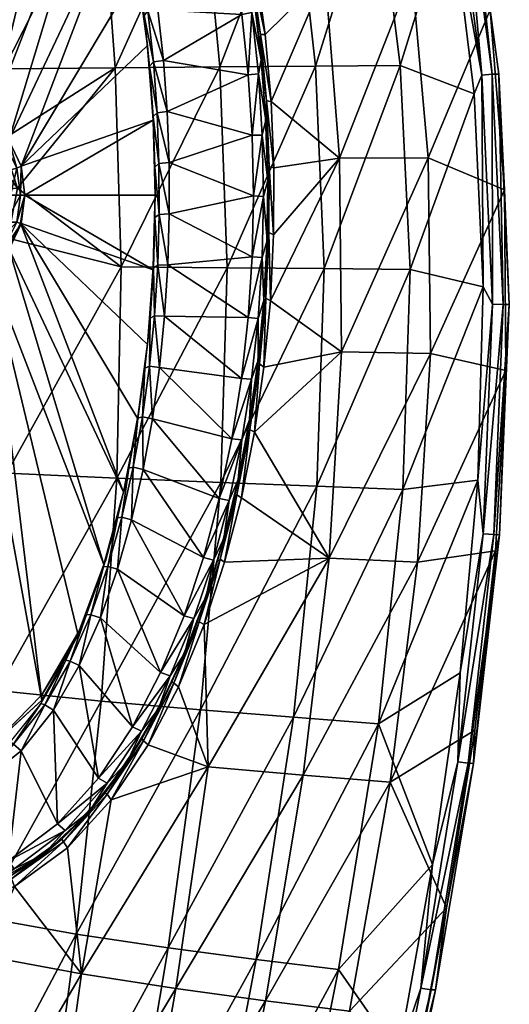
# Model space of a CAD drawing. Header units: inches. Extents: x -177 to 204, y -455 to 447.
# Tile 4 of 5: x 33 to 204, y -282 to 61. Entities that reach past the tile are written whole.
import ezdxf

# ---------------------------------------------------------------- set-up
doc = ezdxf.new("R2010")
doc.units = ezdxf.units.IN
doc.header["$MEASUREMENT"] = 0
doc.layers.add('Layer 1', color=7, linetype='Continuous')

# ---------------------------------------------------------------- blocks, each defined once
blk = doc.blocks.new('Kong 90')
at = {"color": 9, "true_color": 0xc0c0c0}
mesh = blk.add_polyface(dxfattribs=at)
corners = [(75.19, 81.81, 16.46), (71.83, 99.29, 16.46), (70.73, 97.36, 20), (66.68, 114.47, 20), (67.65, 116.53, 16.46), (61.72, 131.3, 20), (62.55, 133.5, 16.46), (55.69, 147.78, 20), (56.33, 150.13, 16.46), (48.36, 163.7, 20), (59.51, 151.67, 15), (48.74, 166.17, 16.46), (65.86, 134.75, 15), (71.06, 117.46, 15), (75.31, 99.9, 15), (78.71, 82.22, 15), (90.82, 145.54, 15), (82.74, 165.19, 15), (97.49, 125.38, 15), (24.34, 109.94, 61.19), (-14.31, 109.08, 55.71), (19.91, 174.39, 65.45), (54.71, 175.08, 75.03), (61.6, 110.62, 72.45), (87.69, 175.77, 89.9), (96.7, 111.22, 89.26), (69.39, 103.56, 40), (69.26, 103.96, 20), (62.67, 128.89, 40), (74.29, 78.48, 20), (53.28, 153.12, 40), (62.43, 129.04, 20), (53.45, 153.47, 20), (22.15, 192.7, 40), (14.5, 31.8, 40), (39.91, 175.41, 40), (22.88, 26.53, 40), (0, 205, 40), (4.87, 34.65, 40)]
mesh.append_faces([[corners[k] for k in face] for face in [(0, 1, 2), (3, 2, 1), (4, 3, 1), (3, 4, 5), (5, 4, 6), (6, 7, 5), (6, 8, 7), (9, 7, 8), (8, 10, 11), (10, 8, 12), (6, 12, 8), (12, 6, 13), (4, 13, 6), (13, 4, 14), (1, 14, 4), (14, 1, 15), (16, 12, 13), (17, 12, 16), (14, 18, 13), (17, 10, 12), (19, 20, 21), (22, 23, 19), (22, 19, 21), (23, 22, 24), (24, 25, 23), (26, 27, 28), (27, 26, 29), (30, 28, 31), (27, 31, 28), (30, 31, 32), (33, 34, 35), (36, 28, 30), (30, 35, 36), (33, 37, 38)]], dxfattribs={"color": 9})
mesh = blk.add_polyface(dxfattribs=at)
corners = [(115.6, 78.59, 87.23), (111.36, 100.96, 85.73), (109.5, 101.37, 83.85), (113.86, 78.77, 85.39), (110.52, 93.6, 81.99), (105.52, 115.28, 80.26), (106.99, 109.41, 20), (106.36, 105.72, 16.46), (111.45, 88.83, 20), (110.72, 84.76, 16.46), (131.24, 137.7, 102.69), (139.64, 76.54, 104.6), (99.02, 145.05, 81.69), (105.77, 123.53, 83.86), (160.45, 138.58, 129.45), (169.82, 77.09, 133.2), (148.18, 198.46, 125.37), (187.66, 126.45, 161.4), (197.03, 64.47, 167.04), (174.96, 187.62, 154.2), (96.7, 111.22, 89.26), (128.87, 111.81, 111.22), (102.98, 44.62, 90.14), (118.16, 176.58, 109.64), (157.42, 112.48, 137.83), (136.29, 44.87, 113.48), (145.47, 177.59, 133.74), (183.36, 101.94, 169.31), (165.74, 45.11, 141.6), (171.02, 167.83, 162.35), (189.36, 121.36, 165.74), (187.18, 121.31, 168.94), (173.12, 199.34, 156.43), (197.84, 42.06, 175.55), (194.13, 41.76, 176.22), (183.51, 120.74, 169.67), (171.1, 199.28, 159.73), (114.38, 71.59, 83.41)]
mesh.append_faces([[corners[k] for k in face] for face in [(0, 1, 2), (2, 3, 0), (4, 2, 5), (3, 2, 4), (6, 7, 8), (7, 9, 8), (10, 1, 11), (10, 12, 13), (10, 13, 1), (1, 0, 11), (11, 14, 10), (15, 14, 11), (14, 16, 10), (17, 15, 18), (19, 14, 17), (14, 15, 17), (20, 21, 22), (20, 23, 21), (24, 25, 21), (26, 21, 23), (26, 24, 21), (24, 27, 28), (24, 29, 27), (26, 29, 24), (17, 30, 19), (31, 32, 30), (31, 30, 33), (30, 17, 18), (34, 27, 35), (31, 34, 35), (31, 35, 36), (35, 27, 29), (4, 8, 37), (6, 8, 4)]], dxfattribs={"color": 9})
mesh = blk.add_polyface(dxfattribs=at)
corners = [(81.06, 28.66, 16.46), (79.77, 46.39, 16.46), (78.43, 44.86, 20), (76.56, 62.47, 20), (77.83, 64.14, 16.46), (74.01, 80, 20), (75.19, 81.81, 16.46), (70.73, 97.36, 20), (78.71, 82.22, 15), (71.83, 99.29, 16.46), (81.34, 64.52, 15), (83.28, 46.79, 15), (84.58, 29.04, 15), (4.87, 34.65, 40), (4.87, 34.65, 20), (14.5, 31.8, 20), (61.6, 110.62, 72.45), (66.53, 44.31, 72.06), (27.75, 43.9, 59.66), (-2.04, 34.92, 54.18), (-12.52, 43.37, 53.17), (24.34, 109.94, 61.19), (14.53, 30.91, 56.76), (27.04, 19.14, 59.46), (96.7, 111.22, 89.26), (79.67, 26.1, 40), (79.67, 26.88, 20), (77.68, 52.02, 40), (74.25, 77.8, 40), (77.66, 52.74, 20), (74.29, 78.48, 20), (69.39, 103.56, 40), (29.47, 19.1, 40), (62.67, 128.89, 40), (33.68, 9.99, 40), (22.88, 26.53, 40), (14.5, 31.8, 40), (39.91, 175.41, 40), (22.15, 192.7, 40)]
mesh.append_faces([[corners[k] for k in face] for face in [(0, 1, 2), (3, 2, 1), (4, 3, 1), (3, 4, 5), (5, 4, 6), (6, 7, 5), (6, 8, 9), (8, 6, 10), (4, 10, 6), (10, 4, 11), (1, 11, 4), (11, 1, 12), (0, 12, 1), (13, 14, 15), (16, 17, 18), (19, 20, 21), (19, 18, 22), (19, 21, 18), (17, 23, 18), (16, 18, 21), (17, 16, 24), (25, 26, 27), (28, 27, 29), (26, 29, 27), (30, 31, 28), (28, 29, 30), (32, 31, 33), (27, 28, 34), (33, 35, 32), (36, 35, 37), (31, 32, 34), (28, 31, 34), (36, 38, 13)]], dxfattribs={"color": 9})
mesh = blk.add_polyface(dxfattribs=at)
corners = [(121.76, 9.44, 90.07), (120.79, 32.57, 89.38), (119.13, 32.84, 87.57), (120.11, 9.88, 88.25), (117.06, 55.83, 86.62), (118.72, 55.86, 88.44), (118.88, 27.05, 85.4), (117.16, 49.39, 84.54), (119.59, 4.63, 86.02), (119.59, 5.08, 20), (118.94, 26.03, 20), (117.72, 20.83, 16.46), (118.15, -0.47, 16.46), (144.65, 12.87, 107.01), (139.64, 76.54, 104.6), (115.6, 78.59, 87.23), (169.82, 77.09, 133.2), (175.46, 12.97, 136.45), (197.03, 64.47, 167.04), (202.07, 1.8, 170.63), (102.98, 44.62, 90.14), (128.87, 111.81, 111.22), (136.29, 44.87, 113.48), (165.74, 45.11, 141.6), (139.26, -25.63, 116.31), (157.42, 112.48, 137.83), (191.56, 35.25, 174.45), (169.2, -25.97, 144.71), (183.36, 101.94, 169.31), (200.06, 42.1, 172.38), (189.36, 121.36, 165.74), (197.84, 42.06, 175.55), (201.59, -38.06, 178.79), (197.87, -38.04, 179.5), (194.13, 41.76, 176.22), (194.68, -31.94, 177.27), (187.18, 121.31, 168.94), (117.38, 47.03, 20)]
mesh.append_faces([[corners[k] for k in face] for face in [(0, 1, 2), (2, 3, 0), (4, 1, 5), (1, 4, 2), (6, 2, 7), (8, 3, 6), (3, 2, 6), (9, 10, 11), (9, 11, 12), (1, 13, 14), (5, 1, 14), (1, 0, 13), (5, 14, 15), (16, 14, 13), (17, 16, 13), (18, 17, 19), (16, 17, 18), (20, 21, 22), (23, 24, 22), (25, 23, 22), (23, 26, 27), (23, 28, 26), (18, 29, 30), (30, 29, 31), (31, 29, 32), (29, 18, 19), (33, 34, 31), (34, 35, 26), (31, 34, 36), (34, 26, 28), (9, 8, 6), (6, 37, 10), (9, 6, 10), (6, 7, 37)]], dxfattribs={"color": 9})
mesh = blk.add_polyface(dxfattribs=at)
corners = [(115.6, 78.59, 87.23), (113.86, 78.77, 85.39), (118.72, 55.86, 88.44), (117.06, 55.83, 86.62), (114.38, 71.59, 83.41), (110.52, 93.6, 81.99), (117.16, 49.39, 84.54), (119.13, 32.84, 87.57), (117.38, 47.03, 20), (116.35, 42.18, 16.46), (118.94, 26.03, 20), (114.03, 63.56, 16.46), (114.9, 68.03, 20), (117.72, 20.83, 16.46), (111.45, 88.83, 20), (110.72, 84.76, 16.46), (114.18, 20.81, 15), (114.62, -0.3, 15), (118.15, -0.47, 16.46), (112.83, 41.88, 15), (110.55, 62.89, 15), (107.28, 83.86, 15), (81.34, 64.52, 15), (83.28, 46.79, 15), (84.58, 29.04, 15), (85.26, 11.27, 15), (78.71, 82.22, 15), (96.7, 111.22, 89.26), (102.98, 44.62, 90.14), (66.53, 44.31, 72.06), (136.29, 44.87, 113.48), (105.48, -25.31, 92.57)]
mesh.append_faces([[corners[k] for k in face] for face in [(0, 1, 2), (3, 2, 1), (4, 1, 5), (6, 3, 4), (3, 1, 4), (7, 3, 6), (8, 9, 10), (11, 8, 12), (9, 13, 10), (12, 14, 15), (9, 8, 11), (12, 15, 11), (16, 17, 13), (18, 13, 17), (19, 16, 9), (13, 9, 16), (20, 19, 11), (9, 11, 19), (21, 20, 15), (11, 15, 20), (22, 20, 21), (23, 20, 22), (19, 23, 24), (25, 16, 24), (26, 22, 21), (23, 19, 20), (24, 16, 19), (25, 17, 16), (27, 28, 29), (28, 30, 31), (6, 4, 12), (12, 8, 6), (4, 14, 12)]], dxfattribs={"color": 9})
mesh = blk.add_polyface(dxfattribs=at)
corners = [(80.29, 9.71, 20), (81.73, 10.95, 16.46), (79.67, 27.28, 20), (81.06, 28.66, 16.46), (78.43, 44.86, 20), (84.58, 29.04, 15), (85.26, 11.27, 15), (28.69, 8.45, 15), (30, 0, 15), (32.19, 9.39, 16.46), (29.47, 19.1, 20), (22.88, 26.53, 20), (26.83, 20.12, 16.46), (33.54, 0, 16.46), (33.68, 9.99, 20), (25.21, 15.99, 15), (19.65, 22.47, 15), (22.88, 26.53, 40), (29.47, 19.1, 40), (33.68, 9.99, 40), (35, 0, 20), (23.42, 8.69, 15), (25, 0, 15), (18.97, 16.19, 15), (32.42, 2.4, 61.03), (27.04, 19.14, 59.46), (66.53, 44.31, 72.06), (68.61, -25, 74.02), (14.53, 30.91, 56.76), (27.75, 43.9, 59.66), (102.98, 44.62, 90.14), (23.61, 8.08, 50.68), (27.03, 1.93, 57.48), (22.42, 15.58, 56.03), (79.67, 26.1, 40), (80.38, 0, 40), (80.35, 0.95, 20), (79.67, 26.88, 20), (35, 0, 40), (77.68, 52.02, 40)]
mesh.append_faces([[corners[k] for k in face] for face in [(0, 1, 2), (2, 1, 3), (3, 4, 2), (5, 3, 6), (1, 6, 3), (7, 8, 9), (10, 11, 12), (9, 10, 12), (9, 13, 14), (15, 7, 12), (9, 14, 10), (9, 12, 7), (15, 12, 16), (17, 10, 18), (10, 17, 11), (14, 19, 18), (18, 10, 14), (14, 20, 19), (7, 21, 22), (21, 15, 23), (21, 7, 15), (24, 25, 26), (24, 26, 27), (28, 29, 25), (30, 27, 26), (31, 22, 21), (32, 33, 24), (33, 25, 24), (33, 32, 31), (34, 35, 36), (37, 34, 36), (38, 35, 34), (39, 19, 34), (34, 19, 38)]], dxfattribs={"color": 9})
mesh = blk.add_polyface(dxfattribs=at)
corners = [(118.92, -35.94, 88.88), (116.72, -58.81, 88.76), (118.28, -59.97, 90.56), (118.01, -39.91, 86.5), (119.3, -17.76, 86.39), (115.72, -61.88, 86.32), (85.26, 11.27, 15), (81.73, 10.95, 16.46), (85.34, -6.52, 15), (81.81, -6.73, 16.46), (84.82, -24.34, 15), (81.28, -24.39, 16.46), (83.68, -42.18, 15), (80.15, -42.02, 16.46), (81.9, -60.04, 15), (117.68, -21.73, 16.46), (119.37, -15.82, 20), (118.15, -0.47, 16.46), (118.26, -36.68, 20), (116.29, -42.94, 16.46), (116.26, -57.5, 20), (113.96, -64.11, 16.46), (112.76, -42.69, 15), (110.42, -63.89, 15), (114.15, -21.46, 15), (114.62, -0.3, 15), (139.26, -25.63, 116.31), (103.27, -100.05, 96.16), (105.48, -25.31, 92.57), (102.98, 44.62, 90.14), (68.61, -25, 74.02), (113.32, -78.29, 20)]
mesh.append_faces([[corners[k] for k in face] for face in [(0, 1, 2), (3, 0, 4), (5, 1, 3), (1, 0, 3), (6, 7, 8), (9, 8, 7), (8, 9, 10), (11, 10, 9), (10, 11, 12), (12, 13, 14), (15, 16, 17), (16, 15, 18), (18, 15, 19), (19, 20, 18), (19, 21, 20), (22, 23, 19), (21, 19, 23), (24, 22, 15), (19, 15, 22), (25, 24, 17), (15, 17, 24), (10, 24, 8), (25, 6, 8), (10, 12, 22), (8, 24, 25), (10, 22, 24), (12, 14, 23), (12, 23, 22), (26, 27, 28), (29, 28, 30), (20, 31, 5), (3, 18, 20), (3, 20, 5), (4, 18, 3)]], dxfattribs={"color": 9})
mesh = blk.add_polyface(dxfattribs=at)
corners = [(121.66, -13.84, 90.51), (121.76, 9.44, 90.07), (120.11, 9.88, 88.25), (120.04, -13.05, 88.7), (120.52, -36.83, 90.69), (118.92, -35.94, 88.88), (118.28, -59.97, 90.56), (119.3, -17.76, 86.39), (119.59, 4.63, 86.02), (119.37, -15.82, 20), (119.59, 5.08, 20), (118.15, -0.47, 16.46), (144.65, 12.87, 107.01), (145.26, -54.59, 109.71), (114.99, -82.5, 90.09), (175.46, 12.97, 136.45), (176.31, -55.14, 138.85), (202.07, 1.8, 170.63), (202.57, -61.08, 172.01), (105.48, -25.31, 92.57), (136.29, 44.87, 113.48), (139.26, -25.63, 116.31), (169.2, -25.97, 144.71), (194.68, -31.94, 177.27), (166.7, -102.54, 146.68), (136.74, -101.33, 119.25), (165.74, 45.11, 141.6), (191.56, 35.25, 174.45), (203.76, -38.11, 175.59), (200.06, 42.1, 172.38), (201.59, -38.06, 178.79), (198.31, -118.2, 178.57), (194.13, 41.76, 176.22), (197.87, -38.04, 179.5), (192.8, -99.25, 177.74), (194.64, -117.92, 179.43), (197.84, 42.06, 175.55), (118.26, -36.68, 20)]
mesh.append_faces([[corners[k] for k in face] for face in [(0, 1, 2), (3, 4, 0), (0, 2, 3), (4, 5, 6), (5, 4, 3), (7, 3, 8), (3, 2, 8), (5, 3, 7), (9, 10, 11), (12, 4, 13), (1, 0, 12), (4, 12, 0), (14, 13, 6), (6, 13, 4), (13, 15, 12), (16, 15, 13), (17, 16, 18), (17, 15, 16), (19, 20, 21), (22, 23, 24), (22, 25, 21), (26, 22, 21), (22, 27, 23), (17, 18, 28), (29, 17, 28), (28, 30, 29), (30, 28, 31), (32, 33, 23), (23, 33, 34), (33, 30, 35), (30, 33, 36), (9, 8, 10), (9, 37, 7), (9, 7, 8)]], dxfattribs={"color": 9})
mesh = blk.add_polyface(dxfattribs=at)
corners = [(80.33, -7.84, 20), (79.77, -25.36, 20), (81.28, -24.39, 16.46), (81.81, -6.73, 16.46), (80.29, 9.71, 20), (81.73, 10.95, 16.46), (32.19, 9.39, 16.46), (30, 0, 15), (33.54, 0, 16.46), (35, 0, 20), (33.68, 9.99, 20), (35, 0, 40), (33.68, 9.99, 40), (28.44, -9.47, 15), (25, 0, 15), (23.58, -8.68, 15), (28.69, 8.45, 15), (24.11, -17.74, 15), (68.61, -25, 74.02), (29.07, -14.99, 60.66), (32.42, 2.4, 61.03), (23.61, 8.08, 50.68), (27.03, 1.93, 57.48), (25, 0, 51.42), (24.21, -12.31, 57.14), (80.35, 0.95, 20), (80.38, 0, 40), (79.73, -25.06, 20), (79.73, -26.04, 40), (33.47, -9.85, 40), (33.68, -9.99, 20), (29.47, -19.1, 20), (22.88, -26.53, 20), (29.41, -18.65, 40), (32.19, -9.39, 16.46), (26.83, -20.12, 16.46)]
mesh.append_faces([[corners[k] for k in face] for face in [(0, 1, 2), (0, 2, 3), (4, 3, 5), (3, 4, 0), (6, 7, 8), (8, 9, 10), (9, 11, 12), (13, 14, 15), (14, 7, 16), (14, 13, 7), (15, 17, 13), (18, 19, 20), (21, 22, 23), (24, 23, 22), (22, 20, 19), (22, 19, 24), (25, 26, 27), (26, 28, 27), (29, 11, 30), (31, 32, 33), (30, 31, 29), (29, 31, 33), (9, 30, 11), (11, 29, 28), (28, 26, 11), (34, 17, 35), (31, 35, 32), (9, 34, 30), (34, 35, 30), (30, 35, 31), (7, 13, 8), (34, 13, 17), (34, 8, 13), (8, 34, 9)]], dxfattribs={"color": 9})
mesh = blk.add_polyface(dxfattribs=at)
corners = [(78.61, -42.85, 20), (80.15, -42.02, 16.46), (79.77, -25.36, 20), (78.39, -59.61, 16.46), (76.83, -60.3, 20), (81.28, -24.39, 16.46), (74.39, -77.72, 20), (75.95, -77.17, 16.46), (83.68, -42.18, 15), (81.9, -60.04, 15), (79.42, -77.9, 15), (29.07, -14.99, 60.66), (28.73, -96.86, 65.26), (17.96, -28.34, 58.64), (-10.76, -94.73, 58.28), (1.96, -34.39, 56.11), (68.61, -25, 74.02), (67, -98.6, 78), (105.48, -25.31, 92.57), (14.88, -23.06, 55.32), (77.72, -52.01, 40), (77.8, -50.89, 20), (79.73, -26.04, 40), (79.73, -25.06, 20), (74.4, -77.86, 40), (74.43, -76.57, 20), (14.61, -31.67, 40), (14.5, -31.8, 20), (4.87, -34.65, 20), (-5.14, -34.55, 20), (5.14, -34.55, 40), (22.92, -26.22, 40), (62.54, -128.64, 40), (29.41, -18.65, 40), (33.47, -9.85, 40), (69.38, -103.45, 40), (15.78, -29.59, 16.46), (22.88, -26.53, 20), (0, -33.54, 16.46), (8.99, -28.56, 15), (0, -30, 15)]
mesh.append_faces([[corners[k] for k in face] for face in [(0, 1, 2), (3, 0, 4), (1, 5, 2), (4, 6, 7), (1, 0, 3), (4, 7, 3), (1, 8, 5), (3, 9, 1), (9, 3, 10), (7, 10, 3), (11, 12, 13), (12, 14, 13), (14, 15, 13), (16, 12, 11), (17, 16, 18), (15, 19, 13), (20, 21, 22), (23, 22, 21), (20, 24, 25), (25, 21, 20), (26, 27, 28), (28, 29, 30), (26, 31, 27), (30, 26, 28), (31, 32, 33), (34, 24, 20), (35, 34, 33), (34, 35, 24), (20, 22, 34), (36, 27, 37), (36, 38, 27), (38, 28, 27), (39, 40, 38), (36, 39, 38)]], dxfattribs={"color": 9})
mesh = blk.add_polyface(dxfattribs=at)
corners = [(71.22, -95.1, 20), (72.79, -94.69, 16.46), (74.39, -77.72, 20), (68.8, -112.14, 16.46), (67.24, -112.37, 20), (75.95, -77.17, 16.46), (62.37, -129.39, 20), (63.91, -129.31, 16.46), (56.46, -146.01, 20), (57.96, -146.12, 16.46), (79.42, -77.9, 15), (76.22, -95.58, 15), (72.22, -113.06, 15), (67.31, -130.29, 15), (61.31, -147.24, 15), (90.5, -146.46, 15), (-10.76, -94.73, 58.28), (28.73, -96.86, 65.26), (-11.64, -168.07, 64.87), (67, -98.6, 78), (68.61, -25, 74.02), (25.4, -172.54, 71.3), (61.59, -176.2, 83.22), (103.27, -100.05, 96.16), (69.72, -102.21, 20), (74.4, -77.86, 40), (69.38, -103.45, 40), (74.43, -76.57, 20), (62.54, -128.64, 40), (63.13, -127.48, 20), (53.94, -151.7, 20), (22.92, -26.22, 40), (40.96, -175.9, 40), (53.58, -153.18, 40), (22.27, -192.78, 40), (14.61, -31.67, 40), (5.14, -34.55, 40), (-4.87, -34.65, 40), (0, -205, 40), (29.41, -18.65, 40)]
mesh.append_faces([[corners[k] for k in face] for face in [(0, 1, 2), (3, 0, 4), (1, 5, 2), (4, 6, 7), (1, 0, 3), (8, 9, 6), (4, 7, 3), (9, 7, 6), (10, 5, 11), (1, 11, 5), (11, 1, 12), (3, 12, 1), (12, 3, 13), (7, 13, 3), (13, 7, 14), (9, 14, 7), (15, 12, 13), (16, 17, 18), (19, 17, 20), (17, 19, 21), (22, 19, 23), (24, 25, 26), (25, 24, 27), (28, 29, 26), (24, 26, 29), (30, 29, 28), (31, 32, 33), (34, 32, 35), (36, 37, 38), (35, 36, 34), (31, 35, 32), (31, 33, 28), (39, 28, 26)]], dxfattribs={"color": 9})
mesh = blk.add_polyface(dxfattribs=at)
corners = [(110.43, -105.38, 89.22), (108.84, -104.39, 87.42), (104.61, -127.81, 87.9), (97.47, -149.53, 86.14), (103.01, -126.76, 86.11), (95.76, -148.63, 84.32), (107.78, -106.08, 84.86), (112.3, -84.22, 85.78), (102.02, -127.7, 83.52), (94.9, -148.91, 81.69), (109.37, -99.04, 20), (110.63, -85.23, 16.46), (106.22, -106.31, 16.46), (104.34, -119.63, 20), (100.68, -127.1, 16.46), (98.15, -139.83, 20), (93.88, -147.46, 16.46), (97.26, -126.22, 15), (90.5, -146.46, 15), (102.75, -105.69, 15), (107.1, -84.91, 15), (110.42, -63.89, 15), (81.9, -60.04, 15), (79.42, -77.9, 15), (76.22, -95.58, 15), (72.22, -113.06, 15), (67, -98.6, 78), (105.48, -25.31, 92.57), (103.27, -100.05, 96.16)]
mesh.append_faces([[corners[k] for k in face] for face in [(0, 1, 2), (3, 2, 4), (1, 4, 2), (3, 4, 5), (6, 1, 7), (8, 4, 6), (4, 1, 6), (9, 5, 8), (5, 4, 8), (10, 11, 12), (12, 13, 10), (12, 14, 13), (15, 13, 14), (16, 15, 14), (17, 18, 14), (16, 14, 18), (19, 17, 12), (14, 12, 17), (20, 19, 11), (12, 11, 19), (20, 21, 22), (23, 19, 20), (24, 25, 17), (22, 23, 20), (19, 24, 17), (23, 24, 19), (17, 25, 18), (26, 27, 28), (8, 6, 13), (8, 15, 9), (13, 15, 8), (6, 7, 10), (6, 10, 13)]], dxfattribs={"color": 9})
mesh = blk.add_polyface(dxfattribs=at)
corners = [(114.99, -82.5, 90.09), (118.28, -59.97, 90.56), (116.72, -58.81, 88.76), (113.39, -81.64, 88.29), (110.43, -105.38, 89.22), (108.84, -104.39, 87.42), (112.3, -84.22, 85.78), (115.72, -61.88, 86.32), (113.32, -78.29, 20), (116.26, -57.5, 20), (113.96, -64.11, 16.46), (110.63, -85.23, 16.46), (109.37, -99.04, 20), (110.42, -63.89, 15), (107.1, -84.91, 15), (140.96, -126.42, 112.23), (145.26, -54.59, 109.71), (104.61, -127.81, 87.9), (97.47, -149.53, 86.14), (176.31, -55.14, 138.85), (171.82, -127.86, 140.01), (202.57, -61.08, 172.01), (198.93, -123.84, 171.39), (96.23, -179.22, 100.22), (103.27, -100.05, 96.16), (136.74, -101.33, 119.25), (139.26, -25.63, 116.31), (166.7, -102.54, 146.68), (128.64, -181.78, 121.74), (169.2, -25.97, 144.71), (192.8, -99.25, 177.74), (158.15, -184.07, 147.13), (194.68, -31.94, 177.27), (203.76, -38.11, 175.59), (200.35, -118.29, 175.29), (198.31, -118.2, 178.57), (194.64, -117.92, 179.43), (186.61, -166.37, 176.19), (197.87, -38.04, 179.5), (201.59, -38.06, 178.79)]
mesh.append_faces([[corners[k] for k in face] for face in [(0, 1, 2), (3, 4, 0), (0, 2, 3), (5, 4, 3), (6, 3, 7), (3, 2, 7), (5, 3, 6), (8, 9, 10), (11, 8, 10), (8, 11, 12), (13, 14, 10), (11, 10, 14), (0, 15, 16), (15, 17, 18), (4, 15, 0), (17, 15, 4), (19, 20, 21), (15, 19, 16), (20, 19, 15), (20, 22, 21), (23, 24, 25), (24, 26, 25), (25, 27, 28), (29, 27, 25), (27, 30, 31), (30, 27, 32), (33, 21, 34), (22, 34, 21), (34, 35, 33), (30, 36, 37), (30, 38, 36), (35, 36, 39), (6, 8, 12), (7, 8, 6)]], dxfattribs={"color": 9})
mesh = blk.add_polyface(dxfattribs=at)
corners = [(65.05, -210.61, 77.61), (76.31, -190, 79.19), (63.69, -208.57, 75.87), (62.82, -208.25, 72.96), (75.77, -189.3, 76.49), (50.76, -162.28, 16.46), (56.46, -146.01, 20), (49.33, -161.97, 20), (40.64, -177, 20), (41.99, -177.48, 16.46), (57.96, -146.12, 16.46), (29.92, -190.37, 20), (31.11, -191.15, 16.46), (17.72, -201.64, 16.46), (16.95, -200.36, 20), (1.98, -206.4, 16.46), (61.31, -147.24, 15), (53.96, -163.78, 15), (44.97, -179.38, 15), (33.7, -193.55, 15), (19.47, -204.71, 15), (63.64, -204.8, 16.46), (75.67, -186.62, 16.46), (60.65, -202.99, 15), (72.47, -185.17, 15), (46.44, -218.93, 15), (28.73, -96.86, 65.26), (25.4, -172.54, 71.3), (-11.64, -168.07, 64.87), (67, -98.6, 78), (61.59, -176.2, 83.22), (19.82, -251.39, 78.6), (62.54, -128.64, 40), (53.58, -153.18, 40), (53.94, -151.7, 20), (40.9, -174.05, 20), (40.96, -175.9, 40), (22.27, -192.78, 40), (23.55, -191.8, 20), (1.89, -204.94, 20)]
mesh.append_faces([[corners[k] for k in face] for face in [(0, 1, 2), (3, 2, 4), (5, 6, 7), (7, 8, 9), (10, 6, 5), (11, 12, 8), (7, 9, 5), (12, 9, 8), (13, 12, 11), (13, 14, 15), (16, 10, 17), (5, 17, 10), (17, 5, 18), (9, 18, 5), (18, 9, 19), (12, 19, 9), (19, 12, 20), (13, 20, 12), (14, 13, 11), (21, 22, 23), (16, 17, 24), (25, 23, 18), (18, 23, 17), (23, 24, 17), (19, 25, 18), (26, 27, 28), (29, 30, 27), (27, 30, 31), (32, 33, 34), (35, 33, 36), (33, 35, 34), (37, 38, 36), (35, 36, 38), (39, 38, 37)]], dxfattribs={"color": 9})
mesh = blk.add_polyface(dxfattribs=at)
corners = [(95.76, -148.63, 84.32), (88.51, -171.22, 83.8), (97.47, -149.53, 86.14), (98.15, -139.83, 20), (93.88, -147.46, 16.46), (90.66, -159.61, 20), (98.83, -199.08, 92.5), (140.96, -126.42, 112.23), (131.93, -201.96, 114.21), (171.82, -127.86, 140.01), (87.55, -276.25, 96.18), (118.84, -280.5, 115.55), (162.2, -204.45, 139.75), (181.83, -248.19, 165.4), (191.76, -186.25, 169.05), (198.93, -123.84, 171.39), (115.63, -266.1, 123.56), (128.64, -181.78, 121.74), (158.15, -184.07, 147.13), (84.97, -262.07, 104.35), (96.23, -179.22, 100.22), (136.74, -101.33, 119.25), (144.3, -269.62, 146.06), (166.7, -102.54, 146.68), (186.61, -166.37, 176.19), (177.05, -233.11, 173.06), (192.8, -99.25, 177.74), (191.27, -197.89, 172.18), (200.35, -118.29, 175.29), (189.43, -197.8, 175.58), (198.31, -118.2, 178.57), (176.48, -276.66, 170.54), (185.83, -197.33, 176.66), (194.64, -117.92, 179.43), (172.98, -276.09, 171.92), (94.9, -148.91, 81.69)]
mesh.append_faces([[corners[k] for k in face] for face in [(0, 1, 2), (3, 4, 5), (6, 7, 2), (2, 1, 6), (8, 9, 7), (10, 8, 6), (6, 8, 7), (8, 11, 12), (12, 9, 8), (13, 14, 12), (12, 14, 15), (15, 9, 12), (16, 17, 18), (17, 19, 20), (17, 16, 19), (20, 21, 17), (18, 22, 16), (23, 18, 17), (24, 25, 18), (22, 18, 25), (24, 18, 26), (27, 15, 14), (15, 27, 28), (27, 29, 28), (30, 28, 29), (29, 27, 31), (27, 14, 13), (32, 25, 24), (24, 33, 32), (25, 32, 34), (32, 29, 34), (29, 32, 30), (33, 30, 32), (3, 5, 35)]], dxfattribs={"color": 9})
mesh = blk.add_polyface(dxfattribs=at)
corners = [(88.51, -171.22, 83.8), (86.9, -169.89, 82), (77.98, -191.41, 81), (95.76, -148.63, 84.32), (65.05, -210.61, 77.61), (76.31, -190, 79.19), (86.24, -169.51, 79.36), (94.9, -148.91, 81.69), (75.77, -189.3, 76.49), (63.69, -208.57, 75.87), (90.66, -159.61, 20), (93.88, -147.46, 16.46), (85.65, -167.33, 16.46), (81.61, -178.89, 20), (75.67, -186.62, 16.46), (70.67, -197.43, 20), (63.64, -204.8, 16.46), (72.47, -185.17, 15), (60.65, -202.99, 15), (82.31, -166.2, 15), (90.5, -146.46, 15), (67.31, -130.29, 15), (61.31, -147.24, 15), (98.83, -199.08, 92.5), (54.73, -271.14, 80.8), (61.59, -176.2, 83.22), (96.23, -179.22, 100.22), (52.84, -257.26, 89.15), (84.97, -262.07, 104.35), (103.27, -100.05, 96.16), (62.82, -208.25, 72.96)]
mesh.append_faces([[corners[k] for k in face] for face in [(0, 1, 2), (1, 0, 3), (4, 2, 5), (1, 5, 2), (6, 1, 7), (1, 3, 7), (8, 5, 6), (5, 1, 6), (9, 5, 8), (10, 11, 12), (12, 13, 10), (12, 14, 13), (15, 13, 14), (16, 15, 14), (17, 18, 14), (19, 17, 12), (14, 12, 17), (20, 19, 11), (12, 11, 19), (20, 21, 19), (17, 19, 22), (19, 21, 22), (23, 0, 2), (24, 23, 4), (4, 23, 2), (25, 26, 27), (27, 26, 28), (29, 26, 25), (6, 7, 10), (8, 13, 15), (6, 10, 13), (15, 30, 8), (13, 8, 6)]], dxfattribs={"color": 9})
mesh = blk.add_polyface(dxfattribs=at)
corners = [(63.69, -208.57, 75.87), (49.83, -227.3, 73.85), (65.05, -210.61, 77.61), (31.4, -240.72, 69.82), (48.44, -225.12, 72.08), (47.91, -224.27, 69.1), (30.33, -238.09, 68.1), (30.28, -236.86, 65.02), (62.82, -208.25, 72.96), (2.2, -209.93, 15), (19.47, -204.71, 15), (17.72, -201.64, 16.46), (70.67, -197.43, 20), (63.64, -204.8, 16.46), (57.54, -214.56, 20), (49.07, -221.23, 16.46), (41.49, -229.6, 20), (31.31, -234.62, 16.46), (22.04, -240.69, 20), (10.12, -242.57, 16.46), (29.28, -231.74, 15), (9.36, -239.11, 15), (46.44, -218.93, 15), (60.65, -202.99, 15), (33.7, -193.55, 15), (54.73, -271.14, 80.8), (19.82, -251.39, 78.6), (61.59, -176.2, 83.22), (52.84, -257.26, 89.15), (15.45, -242.86, 62.15)]
mesh.append_faces([[corners[k] for k in face] for face in [(0, 1, 2), (3, 1, 4), (4, 5, 6), (4, 6, 3), (7, 6, 5), (5, 4, 8), (4, 0, 8), (0, 4, 1), (9, 10, 11), (12, 13, 14), (14, 13, 15), (15, 16, 14), (15, 17, 16), (18, 16, 17), (19, 18, 17), (20, 21, 17), (19, 17, 21), (22, 20, 15), (17, 15, 20), (23, 22, 13), (15, 13, 22), (10, 20, 24), (24, 20, 22), (10, 21, 20), (1, 25, 2), (26, 27, 28), (12, 14, 8), (5, 8, 14), (7, 5, 16), (14, 16, 5), (7, 18, 29), (18, 7, 16), (7, 29, 6)]], dxfattribs={"color": 9})
mesh = blk.add_polyface(dxfattribs=at)
corners = [(156.66, -370.83, 155.63), (130.77, -366.05, 135.44), (117.29, -450.45, 135.64), (181.83, -248.19, 165.4), (148.14, -284.12, 138.13), (169.9, -309.68, 160.81), (102.73, -361.31, 116.3), (118.84, -280.5, 115.55), (131.93, -201.96, 114.21), (87.55, -276.25, 96.18), (162.2, -204.45, 139.75), (98.98, -353.36, 124.73), (144.3, -269.62, 146.06), (126.48, -358.16, 143.76), (165.05, -299.42, 168.8), (112.2, -449.7, 144.21), (151.41, -365.4, 163.78), (177.05, -233.11, 173.06), (115.63, -266.1, 123.56), (162.03, -354.83, 160.49), (143.62, -432.61, 156.91), (160.82, -354.87, 164.14), (178.04, -276.71, 167.02), (144.41, -432.46, 153.17), (191.27, -197.89, 172.18), (176.48, -276.66, 170.54), (157.48, -354.28, 165.87), (172.98, -276.09, 171.92), (140.49, -432.07, 159.04), (189.43, -197.8, 175.58)]
mesh.append_faces([[corners[k] for k in face] for face in [(0, 1, 2), (3, 4, 5), (1, 5, 4), (6, 1, 4), (7, 8, 9), (4, 10, 7), (5, 1, 0), (4, 7, 6), (10, 4, 3), (11, 12, 13), (14, 13, 12), (15, 13, 16), (12, 17, 14), (13, 14, 16), (18, 12, 11), (19, 20, 21), (5, 19, 22), (19, 23, 20), (23, 19, 0), (24, 3, 22), (25, 24, 22), (25, 22, 21), (22, 3, 5), (19, 21, 22), (0, 19, 5), (26, 25, 21), (25, 26, 27), (28, 26, 21), (20, 28, 21), (27, 26, 14), (26, 16, 14), (16, 26, 28), (25, 27, 29), (27, 14, 17)]], dxfattribs={"color": 9})
mesh = blk.add_polyface(dxfattribs=at)
corners = [(10.12, -242.57, 16.46), (-0.38, -245, 20), (22.04, -240.69, 20), (54.73, -271.14, 80.8), (20.89, -264.9, 70.1), (13.89, -340.57, 77.61), (43.99, -348.92, 86.58), (73.71, -355.71, 99.74), (102.73, -361.31, 116.3), (118.84, -280.5, 115.55), (87.55, -276.25, 96.18), (98.83, -199.08, 92.5), (41.12, -431.2, 95.64), (31.4, -240.72, 69.82), (14.36, -420.99, 87.15), (10.1, -248.44, 66.17), (49.83, -227.3, 73.85), (67.16, -438.99, 107.3), (130.77, -366.05, 135.44), (92.46, -445.2, 120.89), (41.69, -341.2, 95.48), (70.59, -347.84, 108.38), (45.76, -432.76, 108.26), (12.69, -333.03, 86.73), (0.06, -413.77, 94.4), (98.98, -353.36, 124.73), (115.63, -266.1, 123.56), (22.85, -424.34, 99.79), (19.82, -251.39, 78.6), (52.84, -257.26, 89.15), (68.37, -439.39, 119.02), (84.97, -262.07, 104.35), (126.48, -358.16, 143.76), (90.43, -444.85, 131.17), (15.45, -242.86, 62.15), (9.79, -245.37, 64.51), (30.33, -238.09, 68.1)]
mesh.append_faces([[corners[k] for k in face] for face in [(0, 1, 2), (3, 4, 5), (3, 5, 6), (7, 8, 9), (3, 10, 11), (6, 10, 3), (6, 12, 7), (4, 3, 13), (12, 6, 14), (15, 4, 13), (6, 5, 14), (16, 13, 3), (10, 6, 7), (8, 7, 17), (9, 10, 7), (18, 8, 19), (20, 21, 22), (23, 20, 24), (25, 21, 26), (20, 27, 24), (27, 20, 22), (28, 29, 23), (23, 29, 20), (30, 22, 21), (20, 31, 21), (29, 31, 20), (21, 25, 30), (31, 26, 21), (25, 32, 33), (34, 2, 1), (34, 35, 36), (36, 15, 13), (35, 15, 36)]], dxfattribs={"color": 9})

msp = doc.modelspace()

# ---------------------------------------------------------------- block references
at = {"layer": 'Layer 1'}
msp.add_blockref('Kong 90', (0, 0), dxfattribs=at)

doc.saveas('drawing.dxf')
